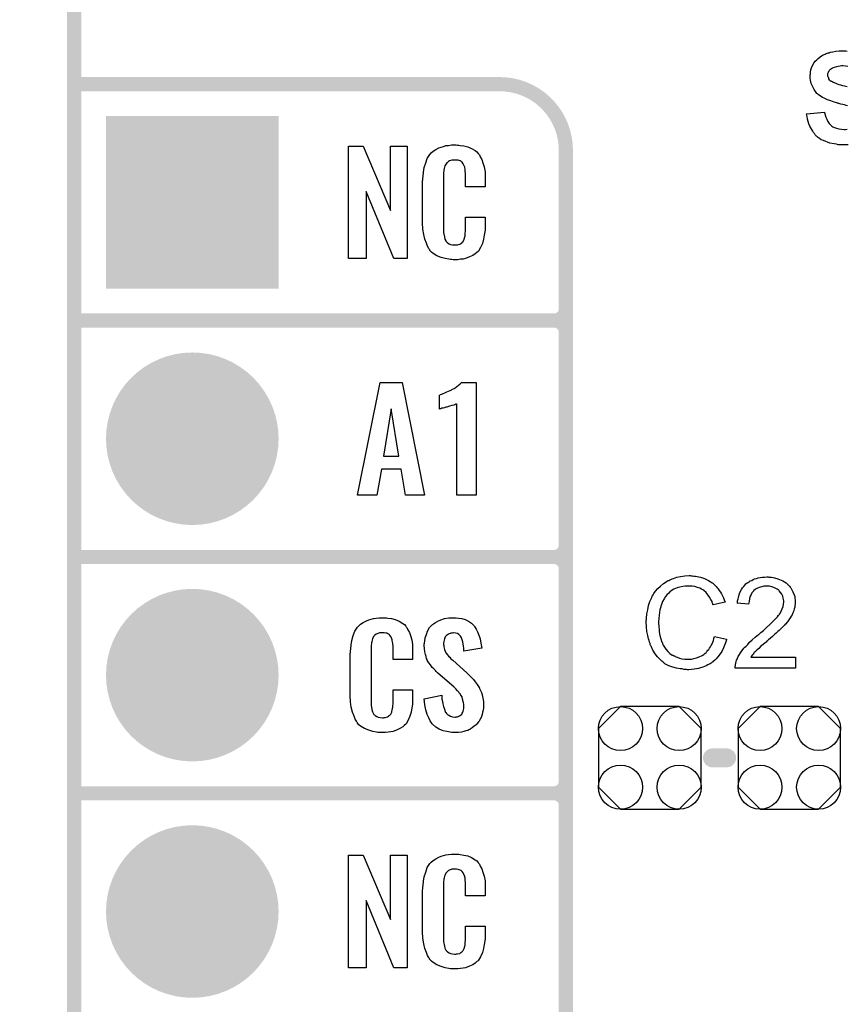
# Model space of a CAD drawing. Extents: x -0.07 to 0.95, y -0.15 to 1.54.
# Tile 2 of 13: x -0.07 to 0.28, y 0.36 to 0.78. Entities that reach past the tile are written whole.
import ezdxf

# ---------------------------------------------------------------- set-up
doc = ezdxf.new("R2010")
doc.units = 0
doc.layers.get('0').update_dxf_attribs({"linetype": 'CONTINUOUS'})
for name, color, linetype in [('gko', 6, 'CONTINUOUS'), ('gto', 2, 'CONTINUOUS'), ('gts', 1, 'CONTINUOUS')]:
    doc.layers.add(name, color=color, linetype=linetype)

# ---------------------------------------------------------------- blocks, each defined once
blk = doc.blocks.new('D41')
at = {"const_width": 0.003}
blk.add_lwpolyline([(-0.0015, 0, 1), (0.0015, 0, 1)], format="xyb", close=True, dxfattribs=at)
blk = doc.blocks.new('D67')
at = {"const_width": 0.004}
blk.add_lwpolyline([(-0.002, 0, 1), (0.002, 0, 1)], format="xyb", close=True, dxfattribs=at)
blk = doc.blocks.new('D73')
blk.add_lwpolyline([(0.0217, -0.0124), (0.0217, 0.0124), (0.0124, 0.0217), (-0.0124, 0.0217), (-0.0217, 0.0124), (-0.0217, -0.0124), (-0.0124, -0.0217), (0.0124, -0.0217)], close=True)
for centre in [(-0.0124, 0.0124), (0.0124, 0.0124), (-0.0124, -0.0124), (0.0124, -0.0124)]:
    blk.add_circle(centre, 0.0093)
blk = doc.blocks.new('D49')
at = {"const_width": 0.0365}
blk.add_lwpolyline([(-0.01825, 0, 1), (0.01825, 0, 1)], format="xyb", close=True, dxfattribs=at)
blk = doc.blocks.new('D53')
at = {"const_width": 0.073}
blk.add_lwpolyline([(-0.0365, 0), (0.0365, 0)], dxfattribs=at)

msp = doc.modelspace()

# ---------------------------------------------------------------- linework, layer by layer
at = {"layer": 'gko', "color": 6, "const_width": 0.006}
msp.add_lwpolyline([(-0.05, -0.15), (-0.05, 1.45)], dxfattribs=at)
at = {"layer": 'gto', "color": 2}
for points in [[(0.2771, 0.7409), (0.2765, 0.741), (0.2758, 0.7412), (0.2751, 0.7414), (0.2743, 0.7416), (0.2735, 0.7418), (0.2734, 0.7418), (0.2732, 0.7419), (0.2729, 0.742), (0.2725, 0.7421), (0.272, 0.7423), (0.2714, 0.7424), (0.2707, 0.7426), (0.27, 0.7429), (0.2686, 0.7434), (0.2672, 0.7441), (0.2665, 0.7444), (0.2659, 0.7448), (0.2652, 0.7452), (0.2647, 0.7456), (0.2647, 0.7456), (0.2646, 0.7458), (0.2644, 0.7459), (0.2642, 0.7461), (0.2639, 0.7465), (0.2636, 0.7469), (0.2633, 0.7473), (0.263, 0.7478), (0.2624, 0.7489), (0.2618, 0.7503), (0.2616, 0.751), (0.2614, 0.7517), (0.2613, 0.7525), (0.2613, 0.7534), (0.2613, 0.7534), (0.2613, 0.7535), (0.2613, 0.7536), (0.2613, 0.7539), (0.2614, 0.7544), (0.2615, 0.7551), (0.2616, 0.756), (0.2619, 0.7569), (0.2623, 0.7579), (0.2629, 0.7589), (0.2629, 0.7589), (0.2629, 0.759), (0.2632, 0.7593), (0.2635, 0.7597), (0.2641, 0.7603), (0.2647, 0.7609), (0.2656, 0.7616), (0.2665, 0.7622), (0.2676, 0.7627), (0.2677, 0.7627), (0.2678, 0.7628), (0.268, 0.7629), (0.2682, 0.763), (0.2685, 0.7631), (0.2689, 0.7632), (0.2693, 0.7633), (0.2698, 0.7635), (0.2709, 0.7637), (0.2722, 0.7639), (0.2736, 0.7641), (0.2752, 0.7641), (0.2759, 0.7641), (0.2764, 0.7641)], [(0.2764, 0.7641), (0.277, 0.764)], [(0.2773, 0.7575), (0.2763, 0.7576), (0.2751, 0.7577), (0.2746, 0.7577), (0.274, 0.7576), (0.2732, 0.7575), (0.2724, 0.7574), (0.2715, 0.7571), (0.2707, 0.7567), (0.2699, 0.7562), (0.2699, 0.7562), (0.2697, 0.7561), (0.2695, 0.7559), (0.2693, 0.7556), (0.2691, 0.7553), (0.2689, 0.7549), (0.2687, 0.7544), (0.2687, 0.7539), (0.2687, 0.7538), (0.2687, 0.7536), (0.2687, 0.7534), (0.2689, 0.7531), (0.269, 0.7527), (0.2691, 0.7523), (0.2694, 0.7519), (0.2698, 0.7515), (0.2699, 0.7515), (0.2701, 0.7513), (0.2703, 0.7512), (0.2706, 0.7511), (0.2709, 0.7509), (0.2712, 0.7508), (0.2717, 0.7506), (0.2722, 0.7504), (0.2728, 0.7501), (0.2734, 0.7499), (0.2742, 0.7497), (0.275, 0.7495), (0.2759, 0.7493), (0.2769, 0.749)], [(0.2774, 0.7243), (0.2756, 0.7243), (0.2749, 0.7243), (0.2744, 0.7243), (0.2738, 0.7244), (0.2731, 0.7244), (0.2724, 0.7246), (0.2715, 0.7247), (0.2697, 0.7251), (0.2687, 0.7254), (0.2679, 0.7257), (0.2669, 0.7261), (0.266, 0.7265), (0.2652, 0.727), (0.2644, 0.7276), (0.2644, 0.7277), (0.2642, 0.7278), (0.264, 0.7279), (0.2638, 0.7282), (0.2635, 0.7286), (0.2631, 0.7291), (0.2627, 0.7296), (0.2624, 0.7301), (0.262, 0.7308), (0.2616, 0.7315), (0.2612, 0.7323), (0.2608, 0.7332), (0.2605, 0.7342), (0.2602, 0.7352), (0.26, 0.7363), (0.2598, 0.7375), (0.2674, 0.7382), (0.2674, 0.7382), (0.2674, 0.738), (0.2674, 0.7378), (0.2675, 0.7376), (0.2677, 0.7369), (0.268, 0.7361), (0.2683, 0.7352), (0.2688, 0.7342), (0.2694, 0.7334), (0.2701, 0.7326), (0.2702, 0.7325), (0.2705, 0.7323), (0.2709, 0.732), (0.2716, 0.7317), (0.2724, 0.7314), (0.2734, 0.7311), (0.2745, 0.7309), (0.2757, 0.7308), (0.2763, 0.7308), (0.277, 0.7309)], [(0.0909, 0.6762), (0.0852, 0.6762), (0.0735, 0.7046), (0.0735, 0.6762), (0.0661, 0.6762), (0.0661, 0.7238), (0.0722, 0.7238), (0.0838, 0.6966), (0.0838, 0.7238), (0.0909, 0.7238), (0.0909, 0.6762)], [(0.1121, 0.7242), (0.1127, 0.7242), (0.1133, 0.7241), (0.1149, 0.7239), (0.1165, 0.7235), (0.1181, 0.7228), (0.1196, 0.7219), (0.1203, 0.7214), (0.1209, 0.7207), (0.121, 0.7205), (0.1214, 0.7201), (0.1218, 0.7192), (0.1224, 0.7181), (0.1229, 0.7167), (0.1234, 0.715), (0.1238, 0.7129), (0.1239, 0.7106), (0.1239, 0.7066), (0.1155, 0.7066), (0.1155, 0.7107), (0.1155, 0.7108), (0.1155, 0.7111), (0.1155, 0.7116), (0.1155, 0.7121), (0.1154, 0.7134), (0.1154, 0.7141), (0.1153, 0.7146), (0.1153, 0.7147), (0.1152, 0.7149), (0.115, 0.7154), (0.1146, 0.7163), (0.1141, 0.717), (0.1139, 0.7172), (0.1137, 0.7173), (0.1133, 0.7175), (0.1129, 0.7177), (0.1124, 0.7178), (0.1117, 0.7179), (0.1106, 0.7179), (0.1103, 0.7179), (0.1098, 0.7179), (0.1088, 0.7175), (0.1083, 0.7173), (0.1079, 0.7169), (0.1077, 0.7167), (0.1073, 0.7163), (0.1068, 0.7154), (0.1065, 0.7143), (0.1065, 0.7142), (0.1065, 0.7141), (0.1064, 0.7137), (0.1064, 0.7132), (0.1063, 0.7127), (0.1063, 0.7119), (0.1062, 0.7111), (0.1062, 0.7102), (0.1062, 0.6895), (0.1062, 0.6894), (0.1062, 0.6889), (0.1063, 0.6882), (0.1063, 0.6873), (0.1067, 0.6854), (0.1068, 0.6845), (0.1072, 0.6837), (0.1073, 0.6836), (0.1074, 0.6834), (0.1077, 0.6832), (0.108, 0.6829), (0.1086, 0.6825), (0.1092, 0.6822), (0.1101, 0.6821), (0.111, 0.682), (0.1114, 0.682), (0.1117, 0.6821), (0.1121, 0.6821), (0.1131, 0.6823), (0.1136, 0.6826), (0.114, 0.6829), (0.1141, 0.6829), (0.1141, 0.6831), (0.1145, 0.6835), (0.115, 0.6844), (0.1153, 0.6854), (0.1153, 0.6855), (0.1154, 0.6857), (0.1154, 0.686), (0.1154, 0.6865), (0.1154, 0.687), (0.1155, 0.6878), (0.1155, 0.6886), (0.1155, 0.6895), (0.1155, 0.6938), (0.1239, 0.6938), (0.1239, 0.69), (0.1239, 0.6899), (0.1239, 0.6897), (0.1239, 0.6894), (0.1239, 0.6889), (0.1238, 0.6883), (0.1237, 0.6876), (0.1235, 0.6861), (0.1231, 0.6844), (0.1227, 0.6826), (0.1219, 0.6809), (0.121, 0.6794), (0.1209, 0.6792), (0.1204, 0.6788), (0.1197, 0.6782), (0.1187, 0.6775), (0.1173, 0.6769), (0.1155, 0.6762), (0.1146, 0.676), (0.1135, 0.6759), (0.1123, 0.6757), (0.1103, 0.6757), (0.1098, 0.6758), (0.1092, 0.6758), (0.1085, 0.6759), (0.1069, 0.6762), (0.1052, 0.6767), (0.1034, 0.6774), (0.1018, 0.6784), (0.1011, 0.679), (0.1005, 0.6797), (0.1005, 0.6798), (0.1004, 0.6799), (0.1002, 0.6802), (0.1, 0.6805), (0.0995, 0.6814), (0.099, 0.6827), (0.0983, 0.6844), (0.0979, 0.6864), (0.0975, 0.6887), (0.0974, 0.6914), (0.0974, 0.7083), (0.0974, 0.7084), (0.0974, 0.7087), (0.0974, 0.7091), (0.0975, 0.7096), (0.0975, 0.7103), (0.0976, 0.711), (0.0978, 0.7128), (0.0981, 0.7147), (0.0987, 0.7167), (0.0994, 0.7186), (0.1005, 0.7203), (0.1005, 0.7204), (0.1006, 0.7204), (0.101, 0.7209), (0.1018, 0.7216), (0.103, 0.7223), (0.1043, 0.723), (0.1053, 0.7234), (0.1062, 0.7237), (0.1072, 0.724), (0.1084, 0.7241), (0.1096, 0.7243), (0.1116, 0.7243), (0.1121, 0.7242)], [(0.0982, 0.5762), (0.0901, 0.5762), (0.0883, 0.5871), (0.08, 0.5871), (0.078, 0.5762), (0.0699, 0.5762), (0.0794, 0.6238), (0.0887, 0.6238), (0.0982, 0.5762)], [(0.1201, 0.5762), (0.1119, 0.5762), (0.1119, 0.6148), (0.1117, 0.6147), (0.1115, 0.6146), (0.1111, 0.6144), (0.1106, 0.6142), (0.1098, 0.6141), (0.1088, 0.6138), (0.1076, 0.6134), (0.1075, 0.6134), (0.1072, 0.6133), (0.1067, 0.6131), (0.1061, 0.613), (0.1056, 0.6129), (0.1051, 0.6127), (0.1048, 0.6126), (0.1046, 0.6125), (0.1046, 0.6185), (0.1047, 0.6185), (0.1049, 0.6187), (0.1055, 0.6189), (0.1061, 0.6191), (0.1068, 0.6194), (0.1077, 0.6198), (0.1097, 0.6207), (0.1098, 0.6208), (0.1101, 0.621), (0.1107, 0.6213), (0.1112, 0.6216), (0.1126, 0.6227), (0.1133, 0.6232), (0.1138, 0.6238), (0.1201, 0.6238), (0.1201, 0.5762)], [(0.0841, 0.6127), (0.0809, 0.5927), (0.0874, 0.5927), (0.0841, 0.6127)], [(0.211, 0.542), (0.2115, 0.542), (0.2121, 0.5419), (0.2128, 0.5418), (0.2135, 0.5417), (0.215, 0.5414), (0.2166, 0.5409), (0.2175, 0.5405), (0.2183, 0.5401), (0.219, 0.5396), (0.2198, 0.5391), (0.2199, 0.5391), (0.22, 0.539), (0.2202, 0.5389), (0.2205, 0.5386), (0.2207, 0.5383), (0.2211, 0.5379), (0.2215, 0.5375), (0.222, 0.537), (0.2224, 0.5365), (0.2229, 0.5358), (0.2234, 0.5351), (0.2238, 0.5344), (0.2242, 0.5336), (0.2246, 0.5327), (0.225, 0.5319), (0.2253, 0.5309), (0.2203, 0.5297), (0.2203, 0.5298), (0.2202, 0.5299), (0.2201, 0.5301), (0.22, 0.5304), (0.2199, 0.5307), (0.2198, 0.5311), (0.2193, 0.532), (0.2188, 0.533), (0.2181, 0.534), (0.2173, 0.535), (0.2164, 0.5358), (0.2163, 0.5359), (0.2159, 0.5361), (0.2154, 0.5364), (0.2146, 0.5368), (0.2137, 0.5371), (0.2126, 0.5375), (0.2114, 0.5377), (0.21, 0.5377), (0.2095, 0.5377), (0.2093, 0.5377), (0.2089, 0.5377), (0.2084, 0.5376), (0.2074, 0.5375), (0.2062, 0.5372), (0.205, 0.5369), (0.2037, 0.5363), (0.2025, 0.5356), (0.2025, 0.5356), (0.2024, 0.5355), (0.202, 0.5352), (0.2015, 0.5347), (0.2009, 0.5341), (0.2002, 0.5332), (0.1995, 0.5323), (0.1989, 0.5311), (0.1984, 0.5299), (0.1984, 0.5298), (0.1983, 0.5297), (0.1983, 0.5295), (0.1982, 0.5293), (0.1981, 0.5289), (0.198, 0.5285), (0.1978, 0.5276), (0.1976, 0.5265), (0.1974, 0.5253), (0.1973, 0.5239), (0.1972, 0.5225), (0.1972, 0.5224), (0.1972, 0.5223), (0.1972, 0.522), (0.1972, 0.5216), (0.1973, 0.5213), (0.1973, 0.5208), (0.1973, 0.5202), (0.1974, 0.5196), (0.1975, 0.5183), (0.1978, 0.5168), (0.1982, 0.5154), (0.1986, 0.5139), (0.1986, 0.5139), (0.1987, 0.5138), (0.1988, 0.5136), (0.1989, 0.5133), (0.1992, 0.5127), (0.1997, 0.5119), (0.2003, 0.511), (0.2011, 0.51), (0.202, 0.5092), (0.203, 0.5084), (0.2031, 0.5084), (0.2032, 0.5084), (0.2034, 0.5083), (0.2036, 0.5082), (0.2039, 0.5081), (0.2042, 0.5079), (0.205, 0.5076), (0.206, 0.5072), (0.2071, 0.5069), (0.2083, 0.5067), (0.2096, 0.5067), (0.21, 0.5067), (0.2103, 0.5067), (0.2107, 0.5067), (0.2111, 0.5068), (0.2121, 0.507), (0.2133, 0.5073), (0.2144, 0.5077), (0.2156, 0.5083), (0.2163, 0.5087), (0.2168, 0.5091), (0.2169, 0.5092), (0.2169, 0.5092), (0.2171, 0.5094), (0.2173, 0.5095), (0.2175, 0.5098), (0.2178, 0.5102), (0.2181, 0.5105), (0.2184, 0.5109), (0.2188, 0.5114), (0.2191, 0.512), (0.2195, 0.5125), (0.2198, 0.5132), (0.2201, 0.5139), (0.2204, 0.5147), (0.2206, 0.5155), (0.2209, 0.5164), (0.226, 0.5152), (0.226, 0.5151), (0.2259, 0.5149), (0.2258, 0.5145), (0.2256, 0.5141), (0.2255, 0.5136), (0.2252, 0.513), (0.225, 0.5123), (0.2246, 0.5116), (0.2239, 0.51), (0.2229, 0.5085), (0.2222, 0.5077), (0.2216, 0.5069), (0.221, 0.5063), (0.2202, 0.5056), (0.2201, 0.5056), (0.22, 0.5054), (0.2198, 0.5053), (0.2195, 0.5051), (0.219, 0.5048), (0.2186, 0.5046), (0.218, 0.5043), (0.2174, 0.504), (0.2166, 0.5037), (0.2159, 0.5034), (0.215, 0.5031), (0.2141, 0.5028), (0.2132, 0.5026), (0.2122, 0.5025), (0.2111, 0.5024), (0.21, 0.5023), (0.2094, 0.5023), (0.209, 0.5024), (0.2085, 0.5024), (0.2079, 0.5024), (0.2072, 0.5026), (0.2064, 0.5027), (0.2048, 0.5029), (0.2032, 0.5034), (0.2015, 0.504), (0.2007, 0.5044), (0.1999, 0.5048), (0.1999, 0.5049), (0.1998, 0.5049), (0.1995, 0.5051), (0.1993, 0.5053), (0.199, 0.5056), (0.1986, 0.5059), (0.1982, 0.5063), (0.1977, 0.5067), (0.1973, 0.5072), (0.1968, 0.5077), (0.1958, 0.509), (0.1948, 0.5105), (0.194, 0.5122), (0.194, 0.5122), (0.1939, 0.5124), (0.1938, 0.5127), (0.1937, 0.513), (0.1936, 0.5134), (0.1934, 0.514), (0.1932, 0.5146), (0.193, 0.5153), (0.1928, 0.516), (0.1926, 0.5168), (0.1923, 0.5185), (0.1921, 0.5205), (0.192, 0.5225), (0.192, 0.5225), (0.192, 0.5228), (0.192, 0.5231), (0.1921, 0.5235), (0.1921, 0.524), (0.1921, 0.5246), (0.1922, 0.5253), (0.1923, 0.526), (0.1926, 0.5276), (0.1929, 0.5294), (0.1935, 0.5312), (0.1943, 0.5329), (0.1943, 0.533), (0.1944, 0.5331), (0.1945, 0.5334), (0.1947, 0.5336), (0.1949, 0.534), (0.1952, 0.5345), (0.1959, 0.5355), (0.1969, 0.5366), (0.198, 0.5377), (0.1993, 0.5388), (0.2008, 0.5397), (0.2008, 0.5398), (0.201, 0.5399), (0.2012, 0.54), (0.2015, 0.5401), (0.2019, 0.5403), (0.2024, 0.5405), (0.2029, 0.5407), (0.2035, 0.5409), (0.2042, 0.5411), (0.2049, 0.5414), (0.2065, 0.5417), (0.2083, 0.542), (0.2101, 0.5421), (0.2106, 0.5421), (0.211, 0.542)], [(0.2439, 0.5415), (0.2444, 0.5415), (0.2449, 0.5414), (0.2456, 0.5413), (0.2462, 0.5412), (0.2476, 0.5408), (0.2491, 0.5402), (0.2498, 0.5399), (0.2505, 0.5395), (0.2512, 0.539), (0.2518, 0.5385), (0.2518, 0.5384), (0.2519, 0.5384), (0.2521, 0.5381), (0.2523, 0.5379), (0.2526, 0.5376), (0.2528, 0.5372), (0.2531, 0.5369), (0.2534, 0.5364), (0.254, 0.5353), (0.2545, 0.534), (0.2548, 0.5333), (0.2549, 0.5325), (0.255, 0.5317), (0.255, 0.5309), (0.255, 0.5308), (0.255, 0.5305), (0.255, 0.5301), (0.2549, 0.5295), (0.2548, 0.5288), (0.2546, 0.528), (0.2544, 0.5272), (0.254, 0.5264), (0.254, 0.5263), (0.2539, 0.526), (0.2537, 0.5255), (0.2533, 0.5249), (0.2529, 0.5243), (0.2523, 0.5234), (0.2517, 0.5226), (0.2509, 0.5216), (0.2508, 0.5215), (0.2505, 0.5212), (0.2502, 0.5209), (0.2499, 0.5206), (0.2496, 0.5203), (0.2492, 0.5199), (0.2487, 0.5194), (0.2482, 0.5189), (0.2476, 0.5184), (0.2469, 0.5178), (0.2462, 0.5172), (0.2454, 0.5164), (0.2446, 0.5157), (0.2437, 0.5149), (0.2436, 0.5149), (0.2435, 0.5148), (0.2433, 0.5146), (0.243, 0.5144), (0.2427, 0.514), (0.2423, 0.5137), (0.2414, 0.513), (0.2405, 0.5122), (0.2396, 0.5113), (0.2388, 0.5106), (0.2385, 0.5103), (0.2382, 0.51), (0.2381, 0.51), (0.238, 0.5098), (0.2377, 0.5096), (0.2375, 0.5093), (0.2372, 0.5089), (0.2368, 0.5085), (0.2362, 0.5076), (0.2551, 0.5076), (0.2551, 0.503), (0.2296, 0.503), (0.2296, 0.5031), (0.2296, 0.5033), (0.2296, 0.5036), (0.2297, 0.5041), (0.2297, 0.5046), (0.2299, 0.5051), (0.23, 0.5057), (0.2302, 0.5063), (0.2302, 0.5063), (0.2302, 0.5064), (0.2304, 0.5067), (0.2306, 0.5072), (0.2309, 0.5079), (0.2314, 0.5087), (0.2319, 0.5095), (0.2325, 0.5104), (0.2333, 0.5114), (0.2333, 0.5114), (0.2334, 0.5115), (0.2337, 0.5118), (0.2342, 0.5123), (0.2349, 0.513), (0.2357, 0.5139), (0.2368, 0.5149), (0.2381, 0.516), (0.2395, 0.5172), (0.2395, 0.5172), (0.2397, 0.5174), (0.2401, 0.5177), (0.2405, 0.518), (0.241, 0.5184), (0.2416, 0.5189), (0.2422, 0.5195), (0.2429, 0.5201), (0.2443, 0.5214), (0.2457, 0.5228), (0.2463, 0.5234), (0.2469, 0.5241), (0.2475, 0.5247), (0.2479, 0.5253), (0.2479, 0.5254), (0.2481, 0.5254), (0.2482, 0.5256), (0.2483, 0.5258), (0.2487, 0.5264), (0.2491, 0.5271), (0.2495, 0.528), (0.2499, 0.529), (0.2501, 0.53), (0.2502, 0.531), (0.2502, 0.5311), (0.2502, 0.5311), (0.2502, 0.5315), (0.2501, 0.532), (0.2499, 0.5326), (0.2497, 0.5334), (0.2493, 0.5342), (0.2488, 0.535), (0.2482, 0.5357), (0.2481, 0.5359), (0.2478, 0.5361), (0.2474, 0.5364), (0.2468, 0.5367), (0.246, 0.5371), (0.2451, 0.5374), (0.2441, 0.5376), (0.2429, 0.5377), (0.2426, 0.5377), (0.2423, 0.5376), (0.2417, 0.5376), (0.2409, 0.5374), (0.2401, 0.5372), (0.2391, 0.5368), (0.2382, 0.5363), (0.2374, 0.5356), (0.2373, 0.5355), (0.2371, 0.5352), (0.2367, 0.5348), (0.2364, 0.5341), (0.236, 0.5334), (0.2357, 0.5324), (0.2355, 0.5312), (0.2353, 0.53), (0.2305, 0.5305), (0.2305, 0.5305), (0.2306, 0.5307), (0.2306, 0.531), (0.2306, 0.5314), (0.2307, 0.5318), (0.2308, 0.5323), (0.231, 0.5329), (0.2312, 0.5335), (0.2316, 0.5349), (0.2323, 0.5362), (0.2327, 0.5369), (0.2332, 0.5375), (0.2337, 0.5381), (0.2342, 0.5387), (0.2343, 0.5387), (0.2344, 0.5388), (0.2346, 0.539), (0.2348, 0.5391), (0.2352, 0.5394), (0.2356, 0.5396), (0.236, 0.5399), (0.2366, 0.5401), (0.2372, 0.5404), (0.2378, 0.5407), (0.2386, 0.5409), (0.2393, 0.5411), (0.2402, 0.5413), (0.2411, 0.5415), (0.242, 0.5415), (0.243, 0.5416), (0.2436, 0.5416), (0.2439, 0.5415)], [(0.0815, 0.5242), (0.0821, 0.5242), (0.0827, 0.5241), (0.0843, 0.5239), (0.0858, 0.5235), (0.0875, 0.5228), (0.089, 0.5219), (0.0897, 0.5214), (0.0903, 0.5207), (0.0904, 0.5205), (0.0907, 0.5201), (0.0912, 0.5192), (0.0918, 0.5181), (0.0923, 0.5167), (0.0928, 0.515), (0.0931, 0.513), (0.0932, 0.5106), (0.0932, 0.5066), (0.0849, 0.5066), (0.0849, 0.5107), (0.0849, 0.5108), (0.0849, 0.5111), (0.0849, 0.5116), (0.0849, 0.5121), (0.0848, 0.5134), (0.0847, 0.5141), (0.0846, 0.5146), (0.0846, 0.5147), (0.0845, 0.5149), (0.0844, 0.5154), (0.084, 0.5163), (0.0834, 0.517), (0.0833, 0.5172), (0.0831, 0.5173), (0.0827, 0.5175), (0.0823, 0.5177), (0.0818, 0.5178), (0.0811, 0.5179), (0.08, 0.5179), (0.0796, 0.5179), (0.0792, 0.5179), (0.0782, 0.5175), (0.0777, 0.5173), (0.0772, 0.5169), (0.0771, 0.5167), (0.0767, 0.5163), (0.0762, 0.5154), (0.0759, 0.5143), (0.0759, 0.5142), (0.0759, 0.5141), (0.0758, 0.5137), (0.0758, 0.5132), (0.0757, 0.5127), (0.0757, 0.5119), (0.0756, 0.5111), (0.0756, 0.5102), (0.0756, 0.4895), (0.0756, 0.4894), (0.0756, 0.4889), (0.0757, 0.4882), (0.0757, 0.4873), (0.076, 0.4854), (0.0762, 0.4845), (0.0766, 0.4837), (0.0767, 0.4836), (0.0768, 0.4834), (0.0771, 0.4832), (0.0774, 0.4829), (0.078, 0.4825), (0.0786, 0.4822), (0.0795, 0.4821), (0.0804, 0.482), (0.0808, 0.482), (0.0811, 0.4821), (0.0815, 0.4821), (0.0825, 0.4823), (0.083, 0.4826), (0.0833, 0.4829), (0.0834, 0.4829), (0.0835, 0.4831), (0.0839, 0.4835), (0.0844, 0.4844), (0.0846, 0.4854), (0.0846, 0.4855), (0.0847, 0.4857), (0.0847, 0.486), (0.0848, 0.4865), (0.0848, 0.487), (0.0849, 0.4878), (0.0849, 0.4886), (0.0849, 0.4895), (0.0849, 0.4938), (0.0932, 0.4938), (0.0932, 0.49), (0.0932, 0.4899), (0.0932, 0.4897), (0.0932, 0.4894), (0.0932, 0.4889), (0.0931, 0.4883), (0.0931, 0.4876), (0.0929, 0.4861), (0.0925, 0.4844), (0.092, 0.4826), (0.0913, 0.4809), (0.0904, 0.4794), (0.0903, 0.4792), (0.0898, 0.4788), (0.0891, 0.4782), (0.0881, 0.4775), (0.0867, 0.4769), (0.0849, 0.4762), (0.084, 0.476), (0.0829, 0.4759), (0.0817, 0.4757), (0.0796, 0.4757), (0.0792, 0.4758), (0.0785, 0.4758), (0.0779, 0.4759), (0.0763, 0.4762), (0.0746, 0.4767), (0.0728, 0.4774), (0.0712, 0.4784), (0.0705, 0.479), (0.0698, 0.4797), (0.0698, 0.4798), (0.0697, 0.4799), (0.0696, 0.4802), (0.0694, 0.4805), (0.0689, 0.4814), (0.0684, 0.4827), (0.0677, 0.4844), (0.0672, 0.4864), (0.0669, 0.4887), (0.0668, 0.4914), (0.0668, 0.5083), (0.0668, 0.5084), (0.0668, 0.5087), (0.0668, 0.5091), (0.0669, 0.5096), (0.0669, 0.5103), (0.067, 0.511), (0.0672, 0.5128), (0.0675, 0.5147), (0.0681, 0.5167), (0.0688, 0.5186), (0.0698, 0.5203), (0.0698, 0.5203), (0.07, 0.5204), (0.0704, 0.5209), (0.0712, 0.5216), (0.0723, 0.5223), (0.0737, 0.523), (0.0746, 0.5234), (0.0756, 0.5237), (0.0766, 0.524), (0.0778, 0.5241), (0.079, 0.5243), (0.081, 0.5243), (0.0815, 0.5242)], [(0.1116, 0.5242), (0.1126, 0.5241), (0.114, 0.5239), (0.1154, 0.5235), (0.1168, 0.5228), (0.1181, 0.522), (0.1192, 0.5208), (0.1193, 0.5206), (0.1197, 0.5202), (0.1201, 0.5194), (0.1206, 0.5183), (0.1212, 0.5169), (0.1217, 0.5154), (0.1221, 0.5135), (0.1224, 0.5114), (0.1149, 0.5101), (0.1149, 0.5103), (0.1149, 0.5107), (0.1148, 0.5114), (0.1147, 0.5122), (0.1144, 0.5141), (0.1141, 0.515), (0.1139, 0.5158), (0.1139, 0.5159), (0.1137, 0.5161), (0.1135, 0.5165), (0.1131, 0.5168), (0.1127, 0.5172), (0.1121, 0.5176), (0.1114, 0.5178), (0.1105, 0.5179), (0.1103, 0.5179), (0.1099, 0.5178), (0.1094, 0.5177), (0.1084, 0.5174), (0.1079, 0.517), (0.1074, 0.5167), (0.1074, 0.5166), (0.1072, 0.5165), (0.107, 0.5162), (0.1068, 0.5158), (0.1067, 0.5154), (0.1065, 0.5148), (0.1064, 0.5142), (0.1063, 0.5134), (0.1063, 0.5133), (0.1063, 0.513), (0.1064, 0.5126), (0.1064, 0.512), (0.1067, 0.5108), (0.1072, 0.5095), (0.1073, 0.5094), (0.1074, 0.5092), (0.1076, 0.509), (0.108, 0.5086), (0.1083, 0.508), (0.1089, 0.5076), (0.1094, 0.5069), (0.1102, 0.5063), (0.1161, 0.501), (0.1163, 0.5009), (0.1166, 0.5005), (0.1172, 0.4999), (0.118, 0.4992), (0.1189, 0.4982), (0.1197, 0.4971), (0.1205, 0.496), (0.1213, 0.4948), (0.1214, 0.4946), (0.1215, 0.4943), (0.1219, 0.4935), (0.1223, 0.4927), (0.1226, 0.4916), (0.1229, 0.4903), (0.1231, 0.4888), (0.1232, 0.4872), (0.1232, 0.487), (0.1232, 0.4867), (0.1231, 0.486), (0.123, 0.4852), (0.1228, 0.4843), (0.1226, 0.4833), (0.1222, 0.4821), (0.1216, 0.4811), (0.1215, 0.481), (0.1214, 0.4807), (0.121, 0.4802), (0.1205, 0.4796), (0.12, 0.479), (0.1192, 0.4784), (0.1184, 0.4777), (0.1175, 0.4771), (0.1174, 0.477), (0.117, 0.4769), (0.1165, 0.4766), (0.1157, 0.4764), (0.1148, 0.4761), (0.1138, 0.4759), (0.1126, 0.4758), (0.1113, 0.4757), (0.1106, 0.4757), (0.1103, 0.4758), (0.1097, 0.4758), (0.1091, 0.4759), (0.1077, 0.4761), (0.1061, 0.4765), (0.1044, 0.4772), (0.103, 0.478), (0.1016, 0.4792), (0.1015, 0.4794), (0.1011, 0.4798), (0.1006, 0.4807), (0.1, 0.4819), (0.0993, 0.4834), (0.0988, 0.4853), (0.0983, 0.4875), (0.0981, 0.49), (0.1055, 0.4915), (0.1055, 0.4914), (0.1055, 0.4913), (0.1056, 0.4908), (0.1056, 0.4899), (0.1058, 0.4889), (0.106, 0.4878), (0.1062, 0.4867), (0.1066, 0.4856), (0.1069, 0.4846), (0.107, 0.4845), (0.1072, 0.4842), (0.1075, 0.4838), (0.108, 0.4834), (0.1085, 0.483), (0.1092, 0.4826), (0.1101, 0.4823), (0.111, 0.4822), (0.1113, 0.4822), (0.1116, 0.4823), (0.1121, 0.4824), (0.113, 0.4828), (0.1135, 0.4831), (0.1139, 0.4834), (0.114, 0.4835), (0.1141, 0.4836), (0.1142, 0.4839), (0.1144, 0.4843), (0.1146, 0.4847), (0.1147, 0.4853), (0.1149, 0.4859), (0.1149, 0.4867), (0.1149, 0.4868), (0.1149, 0.4871), (0.1148, 0.4877), (0.1147, 0.4883), (0.1143, 0.4899), (0.1141, 0.4908), (0.1136, 0.4915), (0.1135, 0.4916), (0.1134, 0.4919), (0.113, 0.4922), (0.1127, 0.4928), (0.1121, 0.4934), (0.1115, 0.4942), (0.1106, 0.495), (0.1097, 0.4958), (0.1037, 0.501), (0.1036, 0.5011), (0.1032, 0.5015), (0.1028, 0.5019), (0.1021, 0.5026), (0.1015, 0.5033), (0.1007, 0.5043), (0.1001, 0.5052), (0.0995, 0.5061), (0.0994, 0.5062), (0.0993, 0.5066), (0.0991, 0.5071), (0.0989, 0.5079), (0.0986, 0.5088), (0.0983, 0.5099), (0.0982, 0.5112), (0.0981, 0.5126), (0.0981, 0.5127), (0.0981, 0.5129), (0.0981, 0.5131), (0.0982, 0.5135), (0.0983, 0.5145), (0.0985, 0.5158), (0.099, 0.5172), (0.0995, 0.5186), (0.1003, 0.5201), (0.1014, 0.5213), (0.1016, 0.5214), (0.102, 0.5217), (0.1028, 0.5222), (0.1038, 0.5228), (0.1051, 0.5234), (0.1067, 0.5239), (0.1085, 0.5242), (0.1105, 0.5243), (0.1111, 0.5243), (0.1116, 0.5242)], [(0.0909, 0.3762), (0.0852, 0.3762), (0.0735, 0.4046), (0.0735, 0.3762), (0.0661, 0.3762), (0.0661, 0.4238), (0.0722, 0.4238), (0.0838, 0.3966), (0.0838, 0.4238), (0.0909, 0.4238), (0.0909, 0.3762)], [(0.1121, 0.4242), (0.1127, 0.4242), (0.1133, 0.4241), (0.1149, 0.4239), (0.1165, 0.4235), (0.1181, 0.4228), (0.1196, 0.4219), (0.1203, 0.4214), (0.1209, 0.4207), (0.121, 0.4205), (0.1214, 0.4201), (0.1218, 0.4192), (0.1224, 0.4181), (0.1229, 0.4167), (0.1234, 0.415), (0.1238, 0.413), (0.1239, 0.4106), (0.1239, 0.4066), (0.1155, 0.4066), (0.1155, 0.4107), (0.1155, 0.4108), (0.1155, 0.4111), (0.1155, 0.4116), (0.1155, 0.4121), (0.1154, 0.4134), (0.1154, 0.4141), (0.1153, 0.4146), (0.1153, 0.4147), (0.1152, 0.4149), (0.115, 0.4154), (0.1146, 0.4163), (0.1141, 0.417), (0.1139, 0.4172), (0.1137, 0.4173), (0.1133, 0.4175), (0.1129, 0.4177), (0.1124, 0.4178), (0.1117, 0.4179), (0.1106, 0.4179), (0.1103, 0.4179), (0.1098, 0.4179), (0.1088, 0.4175), (0.1083, 0.4173), (0.1079, 0.4169), (0.1077, 0.4167), (0.1073, 0.4163), (0.1068, 0.4154), (0.1065, 0.4143), (0.1065, 0.4142), (0.1065, 0.4141), (0.1064, 0.4137), (0.1064, 0.4132), (0.1063, 0.4127), (0.1063, 0.4119), (0.1062, 0.4111), (0.1062, 0.4102), (0.1062, 0.3895), (0.1062, 0.3894), (0.1062, 0.3889), (0.1063, 0.3882), (0.1063, 0.3873), (0.1067, 0.3854), (0.1068, 0.3845), (0.1072, 0.3837), (0.1073, 0.3836), (0.1074, 0.3834), (0.1077, 0.3832), (0.108, 0.3829), (0.1086, 0.3825), (0.1092, 0.3822), (0.1101, 0.3821), (0.111, 0.382), (0.1114, 0.382), (0.1117, 0.3821), (0.1121, 0.3821), (0.1131, 0.3823), (0.1136, 0.3826), (0.114, 0.3829), (0.1141, 0.3829), (0.1141, 0.3831), (0.1145, 0.3835), (0.115, 0.3844), (0.1153, 0.3854), (0.1153, 0.3855), (0.1154, 0.3857), (0.1154, 0.386), (0.1154, 0.3865), (0.1154, 0.3871), (0.1155, 0.3878), (0.1155, 0.3886), (0.1155, 0.3895), (0.1155, 0.3938), (0.1239, 0.3938), (0.1239, 0.39), (0.1239, 0.3899), (0.1239, 0.3897), (0.1239, 0.3894), (0.1239, 0.3889), (0.1238, 0.3883), (0.1237, 0.3876), (0.1235, 0.3861), (0.1231, 0.3844), (0.1227, 0.3826), (0.1219, 0.3809), (0.121, 0.3794), (0.1209, 0.3792), (0.1204, 0.3788), (0.1197, 0.3782), (0.1187, 0.3775), (0.1173, 0.3769), (0.1155, 0.3762), (0.1146, 0.376), (0.1135, 0.3759), (0.1123, 0.3757), (0.1103, 0.3757), (0.1098, 0.3758), (0.1092, 0.3758), (0.1085, 0.3759), (0.1069, 0.3762), (0.1052, 0.3767), (0.1034, 0.3774), (0.1018, 0.3784), (0.1011, 0.379), (0.1005, 0.3797), (0.1005, 0.3798), (0.1004, 0.3799), (0.1002, 0.3802), (0.1, 0.3805), (0.0995, 0.3814), (0.099, 0.3827), (0.0983, 0.3844), (0.0979, 0.3864), (0.0975, 0.3887), (0.0974, 0.3914), (0.0974, 0.4083), (0.0974, 0.4084), (0.0974, 0.4087), (0.0974, 0.4091), (0.0975, 0.4096), (0.0975, 0.4103), (0.0976, 0.411), (0.0978, 0.4128), (0.0981, 0.4147), (0.0987, 0.4166), (0.0994, 0.4186), (0.1005, 0.4203), (0.1005, 0.4203), (0.1006, 0.4204), (0.101, 0.4209), (0.1018, 0.4216), (0.103, 0.4223), (0.1043, 0.423), (0.1053, 0.4234), (0.1062, 0.4237), (0.1072, 0.424), (0.1084, 0.4241), (0.1096, 0.4243), (0.1116, 0.4243), (0.1121, 0.4242)]]:
    msp.add_lwpolyline(points, dxfattribs=at)
for points, const_width in [([(-0.05, 0.75), (0.13, 0.75)], 0.006), ([(0.158, 0.722), (0.158, 0.722)], 0.006), ([(0.158, 0.722), (0.158, 0.722)], 0.006), ([(0.158, -0.022), (0.158, 0.722)], 0.006), ([(-0.05, 0.65), (0.153, 0.65)], 0.006), ([(-0.05, 0.65), (0.153, 0.65)], 0.006), ([(0.153, 0.65), (0.153, 0.65)], 0.006), ([(0.153, 0.65), (0.153, 0.65)], 0.006), ([(0.158, 0.645), (0.158, 0.645)], 0.006), ([(0.158, 0.645), (0.158, 0.645)], 0.006), ([(0.158, 0.645), (0.158, 0.645)], 0.006), ([(0.158, 0.645), (0.158, 0.645)], 0.006), ([(0.158, 0.555), (0.158, 0.645)], 0.006), ([(-0.05, 0.55), (0.153, 0.55)], 0.006), ([(-0.05, 0.55), (0.153, 0.55)], 0.006), ([(0.153, 0.55), (0.153, 0.55)], 0.006), ([(0.153, 0.55), (0.153, 0.55)], 0.006), ([(0.158, 0.545), (0.158, 0.545)], 0.006), ([(0.158, 0.545), (0.158, 0.545)], 0.006), ([(0.158, 0.545), (0.158, 0.545)], 0.006), ([(0.158, 0.545), (0.158, 0.545)], 0.006), ([(0.158, 0.455), (0.158, 0.545)], 0.006), ([(0.22, 0.465), (0.226, 0.465)], 0.008), ([(-0.05, 0.45), (0.153, 0.45)], 0.006), ([(-0.05, 0.45), (0.153, 0.45)], 0.006), ([(0.153, 0.45), (0.153, 0.45)], 0.006), ([(0.153, 0.45), (0.153, 0.45)], 0.006), ([(0.158, 0.445), (0.158, 0.445)], 0.006), ([(0.158, 0.445), (0.158, 0.445)], 0.006), ([(0.158, 0.445), (0.158, 0.445)], 0.006), ([(0.158, 0.445), (0.158, 0.445)], 0.006), ([(0.158, 0.355), (0.158, 0.445)], 0.006)]:
    msp.add_lwpolyline(points, dxfattribs=dict(at, const_width=const_width))
at = {"layer": 'gto', "color": 2, "const_width": 0.006}
for points in [[(0.158, 0.722, 0.414214), (0.13, 0.75)], [(0.153, 0.65, 0.414214), (0.158, 0.655)], [(0.158, 0.645, 0.414214), (0.153, 0.65)], [(0.158, 0.645, 0.414214), (0.153, 0.65)], [(0.153, 0.55, 0.414214), (0.158, 0.555)], [(0.158, 0.545, 0.414214), (0.153, 0.55)], [(0.158, 0.545, 0.414214), (0.153, 0.55)], [(0.153, 0.45, 0.414214), (0.158, 0.455)], [(0.158, 0.445, 0.414214), (0.153, 0.45)], [(0.158, 0.445, 0.414214), (0.153, 0.45)]]:
    msp.add_lwpolyline(points, format="xyb", dxfattribs=at)

# ---------------------------------------------------------------- block references
at = {"layer": 'gto'}
for name, p in [('D41', (-0.05, 0.75)), ('D41', (0.13, 0.75)), ('D41', (0.13, 0.75)), ('D41', (0.158, 0.722)), ('D41', (0.158, 0.722)), ('D41', (0.158, 0.722)), ('D41', (0.158, 0.722)), ('D41', (0.158, 0.655)), ('D41', (-0.05, 0.65)), ('D41', (-0.05, 0.65)), ('D41', (0.153, 0.65)), ('D41', (0.153, 0.65)), ('D41', (0.153, 0.65)), ('D41', (0.153, 0.65)), ('D41', (0.153, 0.65)), ('D41', (0.153, 0.65)), ('D41', (0.153, 0.65)), ('D41', (0.158, 0.645)), ('D41', (0.158, 0.645)), ('D41', (0.158, 0.645)), ('D41', (0.158, 0.645)), ('D41', (0.158, 0.645)), ('D41', (0.158, 0.645)), ('D41', (0.158, 0.645)), ('D41', (0.158, 0.555)), ('D41', (0.158, 0.555)), ('D41', (-0.05, 0.55)), ('D41', (-0.05, 0.55)), ('D41', (0.153, 0.55)), ('D41', (0.153, 0.55)), ('D41', (0.153, 0.55)), ('D41', (0.153, 0.55)), ('D41', (0.153, 0.55)), ('D41', (0.153, 0.55)), ('D41', (0.153, 0.55)), ('D41', (0.158, 0.545)), ('D41', (0.158, 0.545)), ('D41', (0.158, 0.545)), ('D41', (0.158, 0.545)), ('D41', (0.158, 0.545)), ('D41', (0.158, 0.545)), ('D41', (0.158, 0.545)), ('D67', (0.22, 0.465)), ('D67', (0.226, 0.465)), ('D41', (0.158, 0.455)), ('D41', (0.158, 0.455)), ('D41', (-0.05, 0.45)), ('D41', (-0.05, 0.45)), ('D41', (0.153, 0.45)), ('D41', (0.153, 0.45)), ('D41', (0.153, 0.45)), ('D41', (0.153, 0.45)), ('D41', (0.153, 0.45)), ('D41', (0.153, 0.45)), ('D41', (0.153, 0.45)), ('D41', (0.158, 0.445)), ('D41', (0.158, 0.445)), ('D41', (0.158, 0.445)), ('D41', (0.158, 0.445)), ('D41', (0.158, 0.445)), ('D41', (0.158, 0.445)), ('D41', (0.158, 0.445))]:
    msp.add_blockref(name, p, dxfattribs=at)
at = {"layer": 'gts'}
for name, p in [('D53', (0, 0.7)), ('D49', (0, 0.6)), ('D49', (0, 0.5)), ('D73', (0.1935, 0.465)), ('D73', (0.2525, 0.465)), ('D49', (0, 0.4))]:
    msp.add_blockref(name, p, dxfattribs=at)

doc.saveas('drawing.dxf')
